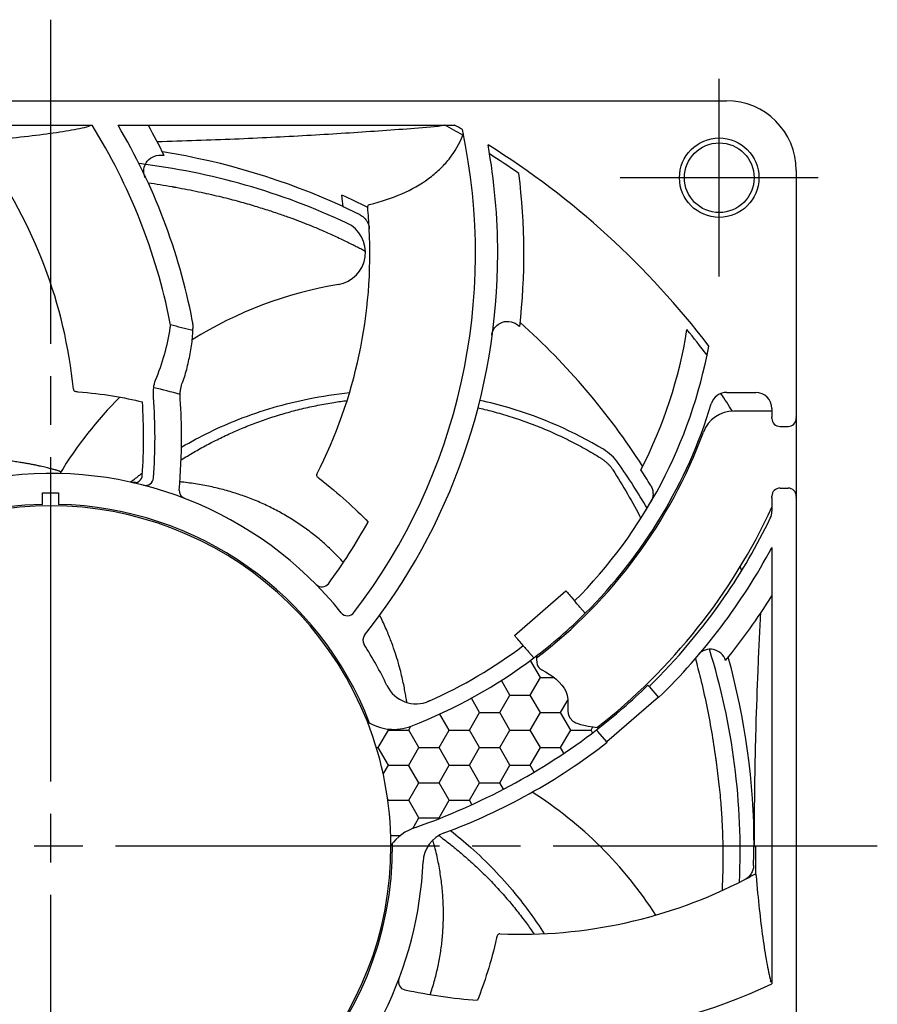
# Model space of a CAD drawing. Header units: millimetres. Extents: x 0 to 420, y 0 to 297.
# Tile 2 of 6: x 88 to 141, y 161 to 222. Entities that reach past the tile are written whole.
import ezdxf

# ---------------------------------------------------------------- set-up
doc = ezdxf.new("R2010")
doc.units = ezdxf.units.MM
doc.linetypes.add('CENTER', pattern=[27, 20, -2, 3, -2])

msp = doc.modelspace()

# ---------------------------------------------------------------- hatches: boundary and pattern name
h = msp.add_hatch()
h.set_pattern_fill('HONEY', scale=10)
h.set_pattern_definition([(0, (624.5903453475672, -228.8700791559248), (1.875, 1.082531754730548), [1.25, -2.5]), (120, (624.5903453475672, -228.8700791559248), (-1.874999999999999, 1.082531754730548), [1.249999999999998, -2.499999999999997]), (60, (624.5903453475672, -228.8700791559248), (4e-16, 2.165063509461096), [-2.5, 1.25])])
edge = h.paths.add_edge_path()
edge.add_spline(control_points=[(123.6819929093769, 178.1726852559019), (123.6802831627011, 178.1746520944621), (123.678566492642, 178.1766268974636), (123.6768429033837, 178.1786096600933)], knot_values=[2.052154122e-07, 2.052154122e-07, 2.052154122e-07, 2.052154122e-07, 3.53287887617e-05, 3.53287887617e-05, 3.53287887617e-05, 3.53287887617e-05], degree=3, periodic=0)
edge.add_arc((101.1101247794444, 207.339580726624), 36.87301181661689, 307.7351113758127, 308.0410717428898)
edge.add_spline(control_points=[(123.8322404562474, 178.2995314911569), (123.7893488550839, 178.3059883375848), (123.7476268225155, 178.3123630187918), (123.7070362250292, 178.318661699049)], knot_values=[13.93358076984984, 13.93358076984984, 13.93358076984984, 13.93358076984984, 13.97747456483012, 13.97747456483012, 13.97747456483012, 13.97747456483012], weights=[1, 1, 1, 1], degree=3, periodic=0)
edge.add_spline(control_points=[(123.7070362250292, 178.318661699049), (122.7365625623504, 178.4692557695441), (121.4983975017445, 178.8790952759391), (122.4267636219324, 180.4388100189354), (120.7149139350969, 181.6975036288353), (119.9698732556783, 182.0678522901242), (119.9745946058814, 182.6142540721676)], knot_values=[7.075008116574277, 7.075008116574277, 7.075008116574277, 7.075008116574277, 8.124457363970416, 11.08908017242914, 13.29359430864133, 13.93358076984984, 13.93358076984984, 13.93358076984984, 13.93358076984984], weights=[1, 1, 1, 1, 1, 1, 0.9999999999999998], degree=3, periodic=0)
edge.add_spline(control_points=[(119.9745946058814, 182.6142540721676), (119.9749435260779, 182.6546346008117), (119.9762337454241, 182.6975442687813), (119.9785329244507, 182.743175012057)], knot_values=[7.027711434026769, 7.027711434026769, 7.027711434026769, 7.027711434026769, 7.075008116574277, 7.075008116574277, 7.075008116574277, 7.075008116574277], weights=[0.9999999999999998, 0.9999999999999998, 0.9999999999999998, 0.9999999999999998], degree=3, periodic=0)
edge.add_arc((101.1101247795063, 207.3395807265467), 30.99999999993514, 307.1156985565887, 307.4925543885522, ccw=False)
edge.add_arc((101.1101247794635, 207.3395807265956), 31.00000000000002, 291.0496917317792, 307.1156985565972, ccw=False)
edge.add_arc((111.1670946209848, 181.2080412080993), 2.999999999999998, 237.2245720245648, 291.04969173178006, ccw=False)
edge.add_arc((90.00000000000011, 171.0000000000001), 21.00000000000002, 0.14690332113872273, 21.46809563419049, ccw=False)
edge.add_arc((113.4389414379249, 169.3070663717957), 3.000000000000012, 107.9608886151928, 144.3904269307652, ccw=False)
edge.add_arc((99.10121548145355, 210.4569522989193), 40.57694563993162, 289.3020321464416, 307.2851246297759)

# ---------------------------------------------------------------- linework, layer by layer
at = {"color": 7, "linetype": 'CENTER'}
for p, q in [((90.00000000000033, 221.9999999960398), (89.99999999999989, 119.9999999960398)), ((131.2500000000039, 206.1447388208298), (131.2500000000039, 218.3552611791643)), ((137.3552611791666, 212.2499999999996), (125.1447388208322, 212.2499999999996)), ((140.9999999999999, 171.0000000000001), (38.99999999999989, 171.0000000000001))]:
    msp.add_line(p, q, dxfattribs=at)
at = {"color": 7}
for p, q in [((48.30000000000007, 216.9999999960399), (131.6999999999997, 216.9999999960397)), ((65.08514515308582, 215.5000000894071), (92.56024686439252, 215.5000000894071)), ((94.16210770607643, 215.5000000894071), (114.914854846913, 215.5000000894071)), ((96.04604696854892, 215.4619245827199), (94.1846148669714, 215.4619245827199)), ((135.9999999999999, 212.6999999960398), (135.9999999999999, 197.4006246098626)), ((98.08815099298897, 199.4511968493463), (98.08436609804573, 199.4412167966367)), ((131.7168587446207, 199.0000008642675), (133.4999987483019, 199.0000008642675)), ((134.5000007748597, 197.8499997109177), (132.1520243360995, 197.8499997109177)), ((134.5000007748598, 198.0000007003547), (134.5000007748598, 197.5006255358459)), ((134.5000007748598, 197.400623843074), (134.5000007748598, 197.5006255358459)), ((136.0000000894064, 197.4906249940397), (136.0000000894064, 197.400623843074)), ((135.0000017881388, 196.9000007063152), (135.4999990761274, 196.9000007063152)), ((136.0000000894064, 197.4456244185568), (136.0000000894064, 192.5993747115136)), ((89.4999999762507, 192.8004552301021), (90.50000002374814, 192.8004552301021)), ((89.4999999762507, 192.0940749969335), (89.4999999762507, 192.8004552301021)), ((90.50000002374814, 192.8004552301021), (90.50000002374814, 192.0940749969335)), ((135.0000017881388, 193.0999997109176), (135.4999990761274, 193.0999997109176)), ((134.5000007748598, 192.4993748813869), (134.5000007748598, 192.5993747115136)), ((134.5000007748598, 192.4993748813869), (134.5000007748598, 191.6704810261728)), ((135.9999999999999, 192.5993753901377), (135.9999999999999, 129.2999999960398)), ((136.0000000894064, 192.5993747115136), (136.0000000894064, 192.5093754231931)), ((134.5000000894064, 189.4386576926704), (134.5000000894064, 162.5039741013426)), ((132.5404848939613, 188.2354813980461), (132.6309853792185, 188.0079190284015)), ((118.6165531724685, 183.9998084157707), (121.7863337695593, 186.755256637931)), ((122.1143604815, 186.3779014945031), (122.3285050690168, 186.131556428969)), ((122.6573289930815, 185.7532895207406), (122.986126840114, 185.375051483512)), ((119.1587263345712, 183.3761082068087), (118.9445817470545, 183.6224532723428)), ((119.8163462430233, 182.6196032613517), (119.4875483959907, 182.9978412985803)), ((126.917515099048, 180.8525062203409), (127.5123254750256, 180.1688130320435)), ((113.3714450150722, 179.9596612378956), (113.2922565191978, 179.9243352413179)), ((127.4940447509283, 180.1892825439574), (124.3242660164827, 177.4338347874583)), ((124.3419264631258, 177.4128333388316), (123.7477363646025, 178.0970579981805)), ((133.4879995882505, 171.0255166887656), (133.4879995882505, 169.2983109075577))]:
    msp.add_line(p, q, dxfattribs=at)
at = {"color": 7, "flags": 128}
for points in [[(121.7863337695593, 186.755256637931), (121.7926369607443, 186.748005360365), (121.8113006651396, 186.7265309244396), (121.8416170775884, 186.6916603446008), (121.8824090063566, 186.6447310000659), (121.9321192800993, 186.5875477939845), (121.9888293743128, 186.5223086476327), (122.0503674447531, 186.4515197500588), (122.1143604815, 186.3779014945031)], [(118.9445817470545, 183.6224532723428), (118.8805868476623, 183.6960715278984), (118.8190506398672, 183.7668604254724), (118.7623386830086, 183.8321005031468), (118.712630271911, 183.8892837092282), (118.6718346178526, 183.9362121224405), (118.641521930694, 183.9710836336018), (118.6228545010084, 183.9925571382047), (118.6165531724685, 183.9998084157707)], [(133.4000007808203, 171), (133.4000007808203, 170.9967183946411), (133.4000007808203, 170.9934367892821), (133.39999705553, 170.9901551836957), (133.39999705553, 170.9868735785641), (133.39999705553, 170.9835919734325), (133.39999705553, 170.9803103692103), (133.3999933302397, 170.9770287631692), (133.3999933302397, 170.9737471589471)]]:
    msp.add_lwpolyline(points, dxfattribs=at)
at = {"color": 7}
for radius in [2.45, 2.149999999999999]:
    msp.add_circle((131.2499999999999, 212.2500000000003), radius, dxfattribs=at)
for centre, radius, start, end in [((131.6999999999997, 212.6999999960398), 4.299999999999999, 0, 90), ((61.55966730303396, 196.2021323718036), 36.51634745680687, 11.30671327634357, 31.90227305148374), ((61.55966730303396, 196.2021323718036), 37.88570731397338, 11.02149543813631, 30.62191877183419), ((61.55966730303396, 196.2021323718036), 39.49999999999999, 26.1669559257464, 29.18228197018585), ((79.69977109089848, 207.5773876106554), 36.51634745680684, 322.6273938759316, 12.08207818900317), ((89.99999999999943, 171.0000000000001), 50.70786400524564, 59.89656439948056, 61.35131574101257), ((89.99999999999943, 171.0000000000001), 51, 60.12026474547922, 60.7562170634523), ((79.69977109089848, 207.5773876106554), 37.88570731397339, 0, 10.18015522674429), ((89.99999999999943, 171.0000000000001), 51, 37.23328554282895, 58.04879480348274), ((61.55966730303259, 196.2021323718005), 30.00000000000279, 5.731791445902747, 35.64281777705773), ((89.99999999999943, 171.0000000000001), 43.40000000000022, 65.41988176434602, 80.85328841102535), ((89.99999999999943, 171.0000000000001), 43.19403023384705, 80.65818860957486, 80.7468522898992), ((89.99999999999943, 171.0000000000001), 50.57439999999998, 55.16268415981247, 57.66723988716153), ((90.49634762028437, 171.5381744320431), 41.87457445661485, 64.8750917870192, 83.19315182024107), ((79.69977109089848, 207.5773876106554), 39.50000000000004, 353.4396831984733, 7.17408008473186), ((89.99999999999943, 171.0000000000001), 44.00800000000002, 63.6039165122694, 65.89642163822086), ((79.69977109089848, 207.5773876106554), 28.5, 5.778764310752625, 7.243567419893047), ((89.99999999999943, 171.0000000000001), 43.38254493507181, 63.87514180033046, 65.40636689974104), ((79.69977109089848, 207.5773876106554), 29.99999999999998, 2.915545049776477, 5.436802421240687), ((79.69977109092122, 207.5773876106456), 29.99999999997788, 333.0043481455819, 2.915545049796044), ((107.4268152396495, 207.6399881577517), 2, 279.6285355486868, 64.8750917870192), ((79.69977109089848, 207.5773876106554), 37.88570731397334, 321.5579860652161, 0), ((111.9428295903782, 181.0203410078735), 25, 99.62853554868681, 121.8716382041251), ((89.99999999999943, 171.0000000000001), 33, 74.57353585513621, 77.05243481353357), ((89.99999999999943, 171.0000000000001), 43.19403023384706, 47.93091588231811, 48.01957956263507), ((89.99999999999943, 171.0000000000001), 43.40000000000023, 32.69260903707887, 48.12601568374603), ((101.1101247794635, 207.3395807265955), 28.49999999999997, 332.6128744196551, 351.0018965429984), ((89.99999999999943, 171.0000000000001), 50.57440000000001, 36.8023569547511, 39.07968153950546), ((101.1101247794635, 207.3395807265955), 29.99999999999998, 315.0139872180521, 349.4720950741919), ((89.99999999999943, 171.0000000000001), 29, 73.99303004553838, 77.322057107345), ((111.9428295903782, 181.0203410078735), 25, 134.9598721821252, 148.7413831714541), ((61.55966730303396, 196.2021323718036), 34.88440772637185, 355.9244738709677, 4.113301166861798), ((131.7168598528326, 198.0000000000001), 1.000000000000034, 90, 163.0305419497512), ((89.99999999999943, 171.0000000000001), 49.90000000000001, 32.54999725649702, 34.03723435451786), ((133.4999999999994, 198.0000000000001), 1.000000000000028, 0, 90), ((61.55966730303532, 196.2021323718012), 34.17956868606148, 356.1248779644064, 3.721282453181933), ((61.55966730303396, 196.2021323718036), 36.5216217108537, 0, 3.74387987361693), ((101.1101247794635, 207.3395807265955), 30.99999999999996, 314.8843016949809, 343.0305419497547), ((132.1520243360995, 195.8499997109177), 2, 90, 159.6889056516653), ((101.1101247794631, 207.3395807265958), 31.10000000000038, 307.3418120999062, 339.6889056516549), ((61.55966730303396, 196.2021323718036), 36.5216217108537, 354.9345461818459, 0), ((122.5624537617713, 192.9158310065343), 3, 34.86344377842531, 59.14136015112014), ((90.6652141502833, 170.6942504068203), 41.87457445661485, 30.34661812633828, 34.86344377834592), ((89.99999999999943, 171.0000000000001), 23.00000000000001, 38.77003889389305, 98.20233654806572), ((95.16223497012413, 193.9259968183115), 0.5, 257.3103738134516, 356.1248779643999), ((89.99999999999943, 171.0000000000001), 43.19403023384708, 31.0070370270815, 32.53372248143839), ((110.5526945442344, 174.1153939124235), 24.85976157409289, 128.4198501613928, 128.8984999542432), ((95.85712484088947, 193.7583850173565), 0.5, 255.5674942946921, 355.9244738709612), ((98.43670042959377, 192.9333555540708), 0.5, 174.9345461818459, 248.9606811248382), ((89.99999999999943, 171.0000000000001), 21.1, 91.35784705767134, 0.5015929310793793), ((90.00000000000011, 170.9999999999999), 21.00000000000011, 21.46809563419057, 0.1469033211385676), ((89.99999999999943, 171.0000000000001), 21.1, 21.11340602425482, 88.64215294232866), ((101.1101247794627, 207.339580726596), 36.78089379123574, 307.9058293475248, 335.2037473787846), ((133.4999999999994, 191.6704805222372), 1.000000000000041, 334.1839103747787, 0), ((79.69977109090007, 207.577387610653), 34.17956868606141, 323.397605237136, 330.9940097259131), ((101.1101247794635, 207.3395807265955), 36.98089379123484, 325.4690038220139, 334.1839103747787), ((101.1101247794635, 207.3395807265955), 37.88570731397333, 314.1780812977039, 331.8034267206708), ((106.7374780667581, 187.4956608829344), 0.5, 224.5831010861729, 323.397605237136), ((101.1101247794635, 207.3395807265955), 36.98089379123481, 314.2553538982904, 325.4690038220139), ((101.1101247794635, 207.3395807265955), 39.38570731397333, 320.8265606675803, 327.9695445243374), ((108.3221397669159, 185.7156105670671), 0.5, 218.770038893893, 322.6273938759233), ((101.1101247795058, 207.3395807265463), 30.99999999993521, 307.1156985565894, 314.8843016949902), ((109.7649069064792, 183.7121380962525), 0.5, 141.5579860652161, 212.7477910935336), ((89.99999999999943, 171.0000000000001), 23.00000000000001, 25.55641234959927, 32.74779109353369), ((101.1101247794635, 207.3395807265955), 30, 294.1238686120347, 306.9860127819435), ((130.6923948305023, 182.1516299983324), 1, 18.00989689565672, 138.3029169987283), ((90.6652141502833, 170.6942504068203), 41.87457445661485, 357.372621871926, 17.30540748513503), ((101.1101247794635, 207.3395807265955), 30.99999999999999, 291.0496917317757, 307.1156983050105), ((89.99999999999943, 171.0000000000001), 43.4, 0, 15.58442351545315), ((112.5540243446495, 181.7849889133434), 2, 205.5564123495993, 294.1238686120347), ((101.1101247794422, 207.3395807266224), 36.87301181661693, 307.7351113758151, 314.2648886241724), ((111.1670946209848, 181.2080412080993), 3, 237.2245720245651, 291.0496917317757), ((90.00000000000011, 171.0000000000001), 21, 0.1469033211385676, 21.46809563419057), ((99.10121548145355, 210.4569522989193), 40.57694563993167, 289.3020321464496, 307.2931598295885), ((101.1101247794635, 207.3395807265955), 37.88570731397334, 290.3455167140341, 307.8217926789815), ((106.310617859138, 153.227584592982), 25, 32.74046377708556, 57.5911158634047), ((113.4389414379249, 169.3070663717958), 3, 107.9608886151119, 144.3904269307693), ((114.9776120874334, 169.9422219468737), 2, 110.3455167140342, 177.5750273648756), ((89.99999999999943, 171.0000000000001), 43.38254493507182, 358.4205963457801, 359.9518214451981), ((118.993092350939, 195.5642137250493), 28.49999999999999, 300.3242188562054, 300.5701722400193), ((89.99999999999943, 171.0000000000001), 23.00000000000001, 333.3154934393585, 357.5750273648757), ((118.9930923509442, 195.5642137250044), 29.99999999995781, 267.5485659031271, 297.4609995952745), ((118.993092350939, 195.5642137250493), 29.99999999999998, 297.4609995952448, 298.8922256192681), ((118.993092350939, 195.5642137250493), 36.51634745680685, 257.1728484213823, 295.1289288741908), ((111.9579805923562, 162.6275996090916), 0.5, 159.1285556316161, 257.9430597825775), ((118.9930923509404, 195.5642137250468), 34.17956868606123, 257.9430597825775, 265.5394642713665)]:
    msp.add_arc(centre, radius, start, end, dxfattribs=at)
for centre, major_axis, ratio, start_param, end_param in [((134.9999999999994, 197.5006246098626), (0, -0.5006246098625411), 0.9987523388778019, 4.712388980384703, 4.762347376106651), ((135.4999999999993, 197.4906246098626), (0, 0.5001252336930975), 0.9997495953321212, 4.662430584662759, 4.712388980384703), ((134.9999999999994, 197.4006246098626), (0, -0.5006246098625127), 0.9987523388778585, 4.71238898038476, 6.283185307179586), ((135.4999999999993, 197.4006246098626), (0, 0.5006246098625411), 0.9987523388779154, 3.141592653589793, 4.712388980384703), ((134.9999999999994, 192.5993753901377), (0, -0.5006246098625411), 0.9987523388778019, 3.141592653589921, 4.712388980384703), ((135.4999999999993, 192.5993753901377), (0, 0.5006246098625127), 0.998752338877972, 4.712388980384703, 6.283185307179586), ((134.9999999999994, 192.4993753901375), (0, -0.5006246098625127), 0.9987523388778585, 4.662430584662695, 4.712388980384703), ((135.4999999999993, 192.5093753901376), (0, 0.500125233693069), 0.9997495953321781, 4.712388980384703, 4.762347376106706)]:
    msp.add_ellipse(centre, major_axis=major_axis, ratio=ratio, start_param=start_param, end_param=end_param, dxfattribs=at)
for points, knots in [([(85.48624659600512, 214.5177989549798), (87.03237710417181, 214.6424122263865), (88.38376342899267, 214.7801241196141), (90.1191110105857, 215.0063140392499), (90.64939500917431, 215.085155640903), (91.60274323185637, 215.2491870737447), (92.02018681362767, 215.3333671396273), (92.37832780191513, 215.4197141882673)], [0, 0, 0, 0, 0.5000000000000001, 0.5000000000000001, 0.75, 0.75, 1, 1, 1, 1]), ([(92.4577105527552, 215.5000000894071), (92.45714513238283, 215.4981086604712), (92.45655363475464, 215.4962501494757), (92.44200946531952, 215.4532697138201), (92.41517428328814, 215.4285977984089), (92.37832780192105, 215.4197141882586)], [0.4778268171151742, 0.4778268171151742, 0.4778268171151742, 0.4778268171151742, 0.5, 0.5, 1, 1, 1, 1]), ([(96.57447397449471, 214.4836343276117), (98.2258293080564, 214.5253329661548), (99.80970445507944, 214.5804446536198), (102.1111718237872, 214.6778898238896), (102.8658326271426, 214.7128551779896), (104.3535787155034, 214.7870744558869), (105.0882638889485, 214.8264238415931), (107.2496318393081, 214.9492010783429), (108.634991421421, 215.0372886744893), (111.3264142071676, 215.222365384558), (112.6322643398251, 215.3193784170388), (113.9085148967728, 215.4197141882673)], [0, 0, 0, 0, 0.2499999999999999, 0.2499999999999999, 0.3749999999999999, 0.3749999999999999, 0.5, 0.5, 0.75, 0.75, 1, 1, 1, 1]), ([(114.1611479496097, 215.5000000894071), (114.1430514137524, 215.4830177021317), (114.1199829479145, 215.4693188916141), (114.0418826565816, 215.4366103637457), (113.9775097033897, 215.4251383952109), (113.9085148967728, 215.4197141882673)], [0.2502124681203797, 0.2502124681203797, 0.2502124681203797, 0.2502124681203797, 0.5, 0.5, 1, 1, 1, 1]), ([(109.6807001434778, 210.5921400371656), (111.1274514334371, 210.9620926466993), (112.3404107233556, 211.4787123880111), (113.5597165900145, 212.3706209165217), (113.7893146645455, 212.5621264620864), (114.2126005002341, 212.9665586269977), (114.4064238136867, 213.1793329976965), (114.9356086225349, 213.8492373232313), (115.2189012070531, 214.3379391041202), (115.433168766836, 214.8684556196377)], [0, 0, 0, 0, 0.5000000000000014, 0.5000000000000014, 0.6250000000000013, 0.6250000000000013, 0.7500000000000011, 0.7500000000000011, 1, 1, 1, 1]), ([(95.84509326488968, 212.2447929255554), (95.80626052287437, 212.3277839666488), (95.77944475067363, 212.4141172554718), (95.74996470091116, 212.5935010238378), (95.74789400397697, 212.685419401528), (95.78001270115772, 212.9548020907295), (95.8547271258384, 213.129807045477), (96.0832804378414, 213.410883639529), (96.23614412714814, 213.518652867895), (96.5796090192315, 213.6444393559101), (96.76469505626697, 213.6614192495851), (96.94546136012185, 213.6319693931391)], [0, 0, 0, 0, 0.1250000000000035, 0.1250000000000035, 0.2500000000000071, 0.2500000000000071, 0.5000000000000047, 0.5000000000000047, 0.7500000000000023, 0.7500000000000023, 1, 1, 1, 1]), ([(97.50344738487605, 211.6983488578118), (97.5142066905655, 211.6963344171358), (97.53572714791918, 211.692407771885), (97.55728373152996, 211.6886850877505), (97.568060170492, 211.6868647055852)], [0, 0, 0, 0, 0.0328387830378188, 0.0656261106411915, 0.0656261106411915, 0.0656261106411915, 0.0656261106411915]), ([(97.56809445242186, 211.6868744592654), (97.58731691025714, 211.6834811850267), (97.62572659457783, 211.6767044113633), (97.6832755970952, 211.6665144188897), (97.7216027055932, 211.6597209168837), (97.74074509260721, 211.6563250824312)], [0, 0, 0, 0, 0.0585589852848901, 0.1170087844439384, 0.175332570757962, 0.175332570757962, 0.175332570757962, 0.175332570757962]), ([(97.73890341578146, 211.6558077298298), (98.2044055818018, 211.5729036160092), (99.0939703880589, 211.4017112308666), (100.3511520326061, 211.1193389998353), (101.4734987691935, 210.8318451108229), (102.4673378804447, 210.5481694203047), (103.3540074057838, 210.2725965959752), (104.1473094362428, 210.0073604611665), (104.8593823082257, 209.7535707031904), (105.5003931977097, 209.512502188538), (106.0783978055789, 209.2836548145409), (106.6002904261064, 209.0668305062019), (107.0721185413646, 208.8620309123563), (107.4992066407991, 208.668993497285), (107.8870333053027, 208.4886598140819), (108.2399561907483, 208.320341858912), (108.5617397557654, 208.1631786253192), (108.8555732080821, 208.016293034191), (109.1243497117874, 207.8792605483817), (109.3113658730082, 207.7818097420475), (109.4089646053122, 207.729819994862), (109.4251673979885, 207.7211586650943)], [0, 0, 0, 0, 1.418480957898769, 2.717178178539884, 3.864918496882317, 4.89374901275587, 5.817446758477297, 6.65021270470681, 7.402973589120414, 8.085163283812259, 8.704639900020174, 9.26785975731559, 9.78051364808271, 10.24765152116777, 10.67388238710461, 11.06360222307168, 11.42065094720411, 11.74820589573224, 12.04909527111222, 12.32572267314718, 12.38083979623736, 12.38083979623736, 12.38083979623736, 12.38083979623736]), ([(109.5648104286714, 210.4198206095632), (109.561055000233, 210.4592783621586), (109.5667470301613, 210.4961932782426), (109.603525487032, 210.5567680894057), (109.6351494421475, 210.5804921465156), (109.6807001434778, 210.5921400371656)], [0, 0, 0, 0, 0.5, 0.5, 1, 1, 1, 1]), ([(109.1025815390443, 209.9504375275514), (109.1829231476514, 209.9110353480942), (109.2562641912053, 209.8619230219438), (109.3893419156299, 209.7448284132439), (109.4483828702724, 209.6769064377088), (109.5941407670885, 209.4559185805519), (109.6518360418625, 209.2820382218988), (109.660938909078, 209.1033047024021)], [0, 0, 0, 0, 0.2499999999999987, 0.2499999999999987, 0.4999999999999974, 0.4999999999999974, 1, 1, 1, 1]), ([(98.07811319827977, 199.4549146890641), (98.09861453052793, 199.5044283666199), (98.24486402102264, 199.85764200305), (98.43899624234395, 200.5407328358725), (98.6498413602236, 201.5038664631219), (98.76124382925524, 202.3118593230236), (98.77778341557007, 202.7991251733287), (98.78299307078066, 202.9526046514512)], [0, 0, 0, 0, 0.0447658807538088, 0.3193444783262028, 0.5952826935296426, 0.8725217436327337, 1, 1, 1, 1]), ([(98.78904387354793, 202.953699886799), (98.79094324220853, 202.9963485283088), (98.79646931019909, 203.1204314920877), (98.7756251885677, 203.2917931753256), (98.75156317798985, 203.414320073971), (98.74558091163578, 203.4447825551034)], [0, 0, 0, 0, 0.2823887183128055, 0.8215883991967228, 1, 1, 1, 1]), ([(117.2158239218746, 202.5372317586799), (117.228024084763, 202.6280428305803), (117.2521405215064, 202.7151687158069), (117.3243225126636, 202.8820140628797), (117.3722753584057, 202.9604602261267), (117.5449346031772, 203.1697146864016), (117.7024031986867, 203.2765445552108), (118.0466359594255, 203.3894359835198), (118.2334975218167, 203.397452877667), (118.5904438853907, 203.3175800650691), (118.7553281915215, 203.2317993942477), (118.8914766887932, 203.1092949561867)], [0, 0, 0, 0, 0.1250000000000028, 0.1250000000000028, 0.2500000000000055, 0.2500000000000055, 0.5000000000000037, 0.5000000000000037, 0.7500000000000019, 0.7500000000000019, 1, 1, 1, 1]), ([(96.35421830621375, 198.7043559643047), (96.34712369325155, 198.8030097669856), (96.34415175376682, 198.9003849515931), (96.34684172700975, 199.0924729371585), (96.35268029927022, 199.1882232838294), (96.38344815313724, 199.4584749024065), (96.42222865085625, 199.6217002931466), (96.4761400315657, 199.75214055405)], [0, 0, 0, 0, 0.2499999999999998, 0.2499999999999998, 0.4999999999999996, 0.4999999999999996, 1, 1, 1, 1]), ([(98.00403673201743, 198.5871809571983), (98.00346486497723, 198.5923236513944), (97.99230333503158, 198.6926972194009), (97.99487267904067, 198.8975207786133), (98.0144425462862, 199.1649367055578), (98.05418413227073, 199.3571026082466), (98.078991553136, 199.4203019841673), (98.08687508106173, 199.4403860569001)], [0, 0, 0, 0, 0.0153798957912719, 0.3001802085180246, 0.5952517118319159, 0.8713754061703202, 1, 1, 1, 1]), ([(91.41677400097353, 199.1984265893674), (91.41657953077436, 199.1830765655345), (91.41593216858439, 199.1319786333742), (91.46602078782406, 199.0905212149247), (91.53146805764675, 199.071452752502), (91.55553419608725, 199.0644409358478)], [0, 0, 0, 0, 0.2135271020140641, 0.7107997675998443, 0.9999999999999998, 0.9999999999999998, 0.9999999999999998, 0.9999999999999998]), ([(98.07669489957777, 195.6228674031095), (98.08341595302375, 195.6267955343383), (99.21816601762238, 196.2893145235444), (101.7515136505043, 197.5203491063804), (105.27017324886, 198.5535145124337), (107.5957138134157, 198.9011643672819), (108.4430292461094, 198.9852335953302)], [3.59958964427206, 3.59958964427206, 3.59958964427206, 3.59958964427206, 3.622916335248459, 7.536921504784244, 12.01762873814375, 14.56844964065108, 14.56844964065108, 14.56844964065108, 14.56844964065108]), ([(98.05585383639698, 194.8393334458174), (98.18290599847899, 194.9190501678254), (98.57246495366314, 195.1588034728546), (99.2374783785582, 195.5443070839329), (100.0610485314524, 195.9830061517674), (100.9089751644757, 196.3955101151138), (101.7801028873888, 196.7795260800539), (102.6746155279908, 197.1332908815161), (103.5933987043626, 197.45560385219), (104.5360656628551, 197.744843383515), (105.5005217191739, 197.9987329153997), (106.4838680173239, 198.2150781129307), (107.4162836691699, 198.380061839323), (108.0217383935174, 198.4637327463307), (108.2923719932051, 198.4964639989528)], [2.239509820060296, 2.239509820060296, 2.239509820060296, 2.239509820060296, 2.689456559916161, 3.611660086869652, 4.545042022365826, 5.48822031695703, 6.439836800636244, 7.400394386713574, 8.373270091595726, 9.360113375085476, 10.35773378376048, 11.36439098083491, 12.37985320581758, 13.19761074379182, 13.19761074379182, 13.19761074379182, 13.19761074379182]), ([(124.1012188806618, 195.4911371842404), (122.2837799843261, 196.5770708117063), (119.7432011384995, 197.6983503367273), (117.0904632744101, 198.3778497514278), (116.4844237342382, 198.5100755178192)], [0.0318337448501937, 0.0318337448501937, 0.0318337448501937, 0.0318337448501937, 6.382858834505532, 8.24379779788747, 8.24379779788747, 8.24379779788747, 8.24379779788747]), ([(116.3680547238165, 198.0503841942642), (116.502990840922, 198.0196044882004), (116.9887389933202, 197.9046149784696), (117.8234503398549, 197.6808953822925), (118.8715237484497, 197.3512931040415), (119.9209117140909, 196.9693844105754), (120.9644779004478, 196.5351995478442), (121.9874309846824, 196.0529262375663), (122.9762207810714, 195.5286836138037), (123.6134353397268, 195.1509266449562), (123.9244512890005, 194.9561118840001)], [5.388748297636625, 5.388748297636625, 5.388748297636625, 5.388748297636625, 5.803923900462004, 6.886105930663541, 7.980486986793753, 9.098924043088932, 10.23514699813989, 11.37016148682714, 12.49048500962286, 13.59146339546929, 13.59146339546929, 13.59146339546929, 13.59146339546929]), ([(90.21358841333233, 194.2386899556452), (90.1812201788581, 194.2474416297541), (90.11195290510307, 194.2656955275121), (90.00035514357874, 194.2941166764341), (89.87210956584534, 194.326201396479), (89.72513612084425, 194.3630947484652), (89.55860124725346, 194.4036742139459), (89.3726835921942, 194.446882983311), (89.16681993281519, 194.4921648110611), (88.93860564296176, 194.5388966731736), (88.68547628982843, 194.5868825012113), (88.40391534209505, 194.6364027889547), (88.08872878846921, 194.6874995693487), (87.73553790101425, 194.7401801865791), (87.3404434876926, 194.7910168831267), (86.90028956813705, 194.8375348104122), (86.40948653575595, 194.8762093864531), (86.01823133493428, 194.8953394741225), (85.78988085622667, 194.9019279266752), (85.7436678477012, 194.9030747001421)], [0, 0, 0, 0, 0.1005914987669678, 0.2148916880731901, 0.3454782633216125, 0.4971858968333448, 0.6694908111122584, 0.859693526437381, 1.069791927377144, 1.301827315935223, 1.558516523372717, 1.842680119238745, 2.159449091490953, 2.516397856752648, 2.913928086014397, 3.354409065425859, 3.844081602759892, 4.390705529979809, 4.529380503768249, 4.529380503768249, 4.529380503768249, 4.529380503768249]), ([(123.9244512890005, 194.9561118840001), (123.9543066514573, 194.9374109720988), (124.0102519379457, 194.9010416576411), (124.0891273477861, 194.8459351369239), (124.1611448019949, 194.7921289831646), (124.2291792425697, 194.7378455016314), (124.2944422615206, 194.6821892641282), (124.3569975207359, 194.6250902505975), (124.4166522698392, 194.5667124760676), (124.4733406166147, 194.5071174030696), (124.5274572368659, 194.4458475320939), (124.5802029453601, 194.381265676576), (124.6330996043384, 194.3106387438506), (124.667244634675, 194.2601895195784), (124.6843964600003, 194.2333401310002)], [0, 0, 0, 0, 0.1056863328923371, 0.2001358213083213, 0.288609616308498, 0.3753348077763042, 0.4612010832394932, 0.5458789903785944, 0.6293740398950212, 0.7115485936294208, 0.7925760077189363, 0.8745586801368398, 0.9616340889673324, 1.057214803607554, 1.057214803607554, 1.057214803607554, 1.057214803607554]), ([(90.371335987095, 194.1941372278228), (90.34700990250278, 194.201051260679), (90.29458974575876, 194.21647209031), (90.24192158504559, 194.2310292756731), (90.21358841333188, 194.2386899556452)], [0, 0, 0, 0, 0.0758687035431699, 0.1639203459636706, 0.1639203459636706, 0.1639203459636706, 0.1639203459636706]), ([(90.50131254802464, 194.1558208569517), (90.48099072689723, 194.1627494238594), (90.43768553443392, 194.1756826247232), (90.39413478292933, 194.1876572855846), (90.371335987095, 194.1941372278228)], [0, 0, 0, 0, 0.0644114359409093, 0.1355167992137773, 0.1355167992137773, 0.1355167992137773, 0.1355167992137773]), ([(90.63504478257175, 194.0486204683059), (90.63762514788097, 194.0530089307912), (90.64307508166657, 194.068672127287), (90.62333488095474, 194.0940251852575), (90.59324084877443, 194.1173144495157), (90.55017003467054, 194.1379419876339), (90.51848642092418, 194.1499655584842), (90.50131254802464, 194.1558208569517)], [0, 0, 0, 0, 0.0152725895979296, 0.0457771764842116, 0.0849482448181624, 0.1325494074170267, 0.1869832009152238, 0.1869832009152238, 0.1869832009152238, 0.1869832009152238]), ([(106.4370350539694, 193.9559689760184), (106.4285948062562, 193.9431910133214), (106.4004520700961, 193.9005848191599), (106.4201797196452, 193.8386599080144), (106.4649266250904, 193.7872343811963), (106.4813809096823, 193.7683242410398)], [0, 0, 0, 0, 0.21313103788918, 0.7106533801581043, 1, 1, 1, 1]), ([(124.6843964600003, 194.2333401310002), (124.9994046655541, 193.7402263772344), (125.5992448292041, 192.7511941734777), (126.1543119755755, 191.7365060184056), (126.4176785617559, 191.2297166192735)], [0, 0, 0, 0, 1.755426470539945, 3.468706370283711, 3.468706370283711, 3.468706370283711, 3.468706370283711]), ([(108.0646111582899, 188.5070241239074), (107.9600797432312, 188.6234954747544), (107.658403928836, 188.9491656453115), (107.1366577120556, 189.4633368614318), (106.4845195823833, 190.0342671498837), (105.7956774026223, 190.5691681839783), (105.0709880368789, 191.0664516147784), (104.3121869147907, 191.5239809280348), (103.5202201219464, 191.9401466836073), (102.6970228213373, 192.3128621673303), (101.8467259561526, 192.639444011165), (100.9739220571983, 192.9179661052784), (100.0803536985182, 193.1480126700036), (99.16312289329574, 193.3299827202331), (98.45933197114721, 193.4293644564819), (98.06170326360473, 193.4716988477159), (97.97968985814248, 193.4798521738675)], [3.997328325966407, 3.997328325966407, 3.997328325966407, 3.997328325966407, 4.466761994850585, 5.328753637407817, 6.193617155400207, 7.065496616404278, 7.943653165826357, 8.82879742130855, 9.722162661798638, 10.6260734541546, 11.53817375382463, 12.4531882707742, 13.37306718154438, 14.3048209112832, 15.25706182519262, 15.50428730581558, 15.50428730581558, 15.50428730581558, 15.50428730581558]), ([(127.0217777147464, 193.2511173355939), (127.0680922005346, 193.1740585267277), (127.1031541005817, 193.0926031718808), (127.1514066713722, 192.9211470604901), (127.1640301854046, 192.8316325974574), (127.1659036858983, 192.5656441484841), (127.1191270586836, 192.3875195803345), (127.0285776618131, 192.2321719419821)], [0, 0, 0, 0, 0.25, 0.25, 0.5, 0.5, 1, 1, 1, 1]), ([(122.657329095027, 185.7532891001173), (122.5705902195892, 185.8530707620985), (122.4857459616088, 185.9506729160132), (122.3643367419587, 186.0903382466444), (122.3285062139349, 186.1315565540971), (122.3285062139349, 186.1315565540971)], [0, 0, 0, 0, 0.5, 0.5, 1, 1, 1, 1]), ([(133.7879542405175, 185.3533713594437), (133.7841114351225, 185.2798608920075), (133.7802868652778, 185.2062016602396), (133.7764806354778, 185.1323928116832), (133.7489351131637, 184.5982413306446), (133.7223501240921, 184.056253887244), (133.671376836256, 182.9543585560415), (133.6469318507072, 182.3930402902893), (133.5777991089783, 180.6883667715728), (133.5375609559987, 179.5314133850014), (133.4711009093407, 177.1683821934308), (133.4448794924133, 175.9623027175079), (133.4180818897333, 174.1092523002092), (133.411256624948, 173.4830098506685), (133.4022415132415, 172.2392409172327), (133.3999999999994, 171.618871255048), (133.3999999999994, 171)], [-0.0172724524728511, -0.0172724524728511, -0.0172724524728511, -0.0172724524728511, 0, 0, 0, 0.125, 0.125, 0.25, 0.25, 0.5000000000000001, 0.5000000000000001, 0.7500000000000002, 0.7500000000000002, 0.8750000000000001, 0.8750000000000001, 1, 1, 1, 1]), ([(110.3385162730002, 185.182536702), (110.3365390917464, 185.1864030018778), (110.3321121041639, 185.1942311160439), (110.3259528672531, 185.2065237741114), (110.3216388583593, 185.2148804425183), (110.3194789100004, 185.2191201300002)], [0, 0, 0, 0, 0.013027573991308, 0.0269673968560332, 0.0412419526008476, 0.0412419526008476, 0.0412419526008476, 0.0412419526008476]), ([(110.3876231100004, 185.0855465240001), (110.3820734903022, 185.0966882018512), (110.3710961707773, 185.1186729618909), (110.3550819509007, 185.1511198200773), (110.344193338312, 185.1722115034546), (110.3389868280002, 185.18258822)], [0, 0, 0, 0, 0.0373418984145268, 0.0737193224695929, 0.108548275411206, 0.108548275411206, 0.108548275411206, 0.108548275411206]), ([(111.9785743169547, 179.8695627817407), (111.9658227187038, 179.9545216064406), (111.934281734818, 180.1569764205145), (111.8784957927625, 180.4897505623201), (111.8047534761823, 180.8812170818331), (111.7129796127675, 181.3142031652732), (111.5980948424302, 181.7929356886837), (111.453915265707, 182.323575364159), (111.2720298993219, 182.9133029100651), (111.0419734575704, 183.5706705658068), (110.7505525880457, 184.3057658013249), (110.5204656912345, 184.8166925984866), (110.3913710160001, 185.085944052)], [1.901718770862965, 1.901718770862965, 1.901718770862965, 1.901718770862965, 2.159449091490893, 2.516397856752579, 2.913928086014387, 3.354409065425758, 3.844081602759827, 4.390705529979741, 5.00376853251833, 5.695107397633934, 6.47955106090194, 7.375350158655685, 7.375350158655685, 7.375350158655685, 7.375350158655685]), ([(119.1587259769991, 183.3761086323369), (119.1587259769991, 183.3761086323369), (119.1944454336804, 183.3350180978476), (119.3157442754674, 183.1954797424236), (119.4008136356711, 183.0976186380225), (119.4875488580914, 182.9978411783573)], [0, 0, 0, 0, 0.5, 0.5, 1, 1, 1, 1]), ([(119.9785329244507, 182.743175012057), (119.945122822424, 182.0801001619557), (120.700976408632, 181.7077516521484), (122.4267636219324, 180.4388100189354), (121.491581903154, 178.8676446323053), (122.7649645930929, 178.4600104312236), (123.8374053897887, 178.2987544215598)], [7.02771143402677, 7.02771143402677, 7.02771143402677, 7.02771143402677, 7.714994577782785, 9.919508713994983, 12.8841315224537, 13.97923451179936, 13.97923451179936, 13.97923451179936, 13.97923451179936]), ([(129.7775296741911, 182.5705130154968), (129.8867147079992, 182.1702653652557), (130.1310980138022, 181.2250432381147), (130.4689654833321, 179.7290074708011), (130.7803216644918, 178.0861282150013), (130.9498501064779, 176.9883999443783), (131.0251226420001, 176.4402789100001)], [12.7737622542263, 12.7737622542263, 12.7737622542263, 12.7737622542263, 14.01831360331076, 15.70225619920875, 17.37394073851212, 19.03373699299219, 19.03373699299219, 19.03373699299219, 19.03373699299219]), ([(131.0251226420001, 176.4402789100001), (131.0265316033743, 176.4294237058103), (131.0294473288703, 176.407743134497), (131.0325681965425, 176.3860912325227), (131.0341670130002, 176.3752797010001)], [0, 0, 0, 0, 0.0328387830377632, 0.0656261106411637, 0.0656261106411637, 0.0656261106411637, 0.0656261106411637]), ([(131.0341868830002, 176.3752501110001), (131.0368997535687, 176.3559198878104), (131.0423239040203, 176.3172959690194), (131.0504162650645, 176.259414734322), (131.0557989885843, 176.220864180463), (131.0584846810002, 176.201609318)], [0, 0, 0, 0, 0.0585589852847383, 0.117008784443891, 0.1753325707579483, 0.1753325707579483, 0.1753325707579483, 0.1753325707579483]), ([(131.0574235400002, 176.2032009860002), (131.122425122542, 175.7348633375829), (131.2345021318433, 174.8359355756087), (131.3544406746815, 173.5530269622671), (131.4278419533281, 172.3967712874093), (131.4651635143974, 171.3639135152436), (131.477074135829, 170.4354839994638), (131.4699633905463, 169.5990464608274), (131.4497765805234, 168.8837574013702), (131.430472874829, 168.4462213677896), (131.4208603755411, 168.2594415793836)], [0, 0, 0, 0, 1.418480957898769, 2.717178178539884, 3.864918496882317, 4.89374901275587, 5.817446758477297, 6.65021270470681, 7.402973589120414, 7.964048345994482, 7.964048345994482, 7.964048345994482, 7.964048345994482]), ([(114.6728662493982, 171.9647469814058), (115.1032721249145, 171.6273985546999), (116.5252046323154, 170.4372179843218), (118.5278140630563, 168.3574051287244), (119.8999894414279, 166.4657120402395), (120.4518100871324, 165.5996990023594)], [1.984034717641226, 1.984034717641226, 1.984034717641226, 1.984034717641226, 3.622916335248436, 7.536921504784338, 10.61311823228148, 10.61311823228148, 10.61311823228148, 10.61311823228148]), ([(113.4221876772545, 161.8416999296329), (113.4430924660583, 161.9027683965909), (113.5566082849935, 162.2415737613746), (113.7415209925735, 162.8675131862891), (113.942174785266, 163.7305602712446), (114.0932407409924, 164.6123677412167), (114.1933322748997, 165.5104503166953), (114.2411738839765, 166.420050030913), (114.2363528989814, 167.3362039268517), (114.1790123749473, 168.2571262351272), (114.0686362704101, 169.1856964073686), (113.9031486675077, 170.1278332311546), (113.7322975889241, 170.8604496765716), (113.6185751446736, 171.2798959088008), (113.5898398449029, 171.3823914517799)], [6.871882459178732, 6.871882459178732, 6.871882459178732, 6.871882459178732, 7.065496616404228, 7.943653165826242, 8.828797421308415, 9.722162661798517, 10.62607345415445, 11.53817375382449, 12.45318827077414, 13.37306718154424, 14.30482091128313, 15.25706182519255, 16.24126935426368, 16.56055878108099, 16.56055878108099, 16.56055878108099, 16.56055878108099]), ([(113.9506297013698, 171.6584116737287), (114.0001043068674, 171.6217840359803), (114.2891108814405, 171.4062384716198), (114.8130800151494, 170.9984480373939), (115.5112646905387, 170.4150101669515), (116.1975609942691, 169.7992439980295), (116.8692857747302, 169.1515477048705), (117.5236240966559, 168.4725922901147), (118.1580382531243, 167.7627680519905), (118.7709081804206, 167.021355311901), (119.3280194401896, 166.2908646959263), (119.67336716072, 165.802189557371), (119.8277410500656, 165.5758266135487)], [0.6979589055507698, 0.6979589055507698, 0.6979589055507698, 0.6979589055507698, 0.8826187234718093, 1.779479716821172, 2.689456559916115, 3.611660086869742, 4.545042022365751, 5.488220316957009, 6.439836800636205, 7.400394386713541, 8.373270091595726, 9.195190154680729, 9.195190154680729, 9.195190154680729, 9.195190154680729]), ([(133.3660633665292, 169.8042771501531), (133.3635969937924, 169.7148275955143), (133.3493898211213, 169.6277122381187), (133.2981593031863, 169.4580176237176), (133.2609017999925, 169.3760962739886), (133.1204341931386, 169.151708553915), (132.9862345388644, 169.026994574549), (132.8274342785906, 168.9444657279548)], [0, 0, 0, 0, 0.2499999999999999, 0.2499999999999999, 0.4999999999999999, 0.4999999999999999, 1, 1, 1, 1]), ([(133.4879999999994, 169.2983108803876), (133.493449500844, 169.3013182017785), (133.499028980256, 169.2907138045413), (133.5092173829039, 169.2442579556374), (133.5138723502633, 169.2085956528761), (133.5177989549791, 169.1638777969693)], [0, 0, 0, 0, 0.5, 0.5, 1, 1, 1, 1]), ([(133.5177989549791, 169.1638777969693), (133.6455066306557, 167.7094881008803), (133.7848197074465, 166.4409404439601), (134.0109133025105, 164.8123322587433), (134.0891762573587, 164.3154077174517), (134.2516224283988, 163.418251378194), (134.3347290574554, 163.0239413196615), (134.4197141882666, 162.6837541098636)], [0, 0, 0, 0, 0.5, 0.5, 0.7499999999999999, 0.7499999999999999, 1, 1, 1, 1]), ([(117.709286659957, 165.5846325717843), (117.6942937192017, 165.586974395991), (117.643989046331, 165.5948317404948), (117.595968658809, 165.5511934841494), (117.5677755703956, 165.4891333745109), (117.5574084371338, 165.4663126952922)], [0, 0, 0, 0, 0.2116418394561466, 0.7101057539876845, 1, 1, 1, 1]), ([(134.5000000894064, 162.6001030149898), (134.4981116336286, 162.6008494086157), (134.4962564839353, 162.6016161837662), (134.4535482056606, 162.6200716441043), (134.4286410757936, 162.6480206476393), (134.4197141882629, 162.6837541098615)], [0.4777263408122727, 0.4777263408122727, 0.4777263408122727, 0.4777263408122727, 0.5, 0.5, 1, 1, 1, 1])]:
    msp.add_open_spline(points, degree=3, knots=knots, dxfattribs=at)
for points in [[(115.459877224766, 214.9705223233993), (115.4535510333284, 214.9315200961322), (115.4445912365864, 214.8967371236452), (115.433168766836, 214.8684556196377)], [(96.02132583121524, 211.9412845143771), (96.51657388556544, 211.8678593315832), (97.01069988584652, 211.7868357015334), (97.50344738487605, 211.6983488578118)], [(96.4761400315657, 199.75214055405), (96.909332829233, 200.8002639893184), (97.21290523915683, 201.8818355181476), (97.3888735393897, 202.997213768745)], [(97.3888735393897, 202.997213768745), (97.40390494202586, 203.0924905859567), (97.3938936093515, 203.2285299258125), (97.36729427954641, 203.361565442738)], [(130.5276194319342, 201.456468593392), (130.5286505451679, 201.4616244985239), (130.5297898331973, 201.4666919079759), (130.5310419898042, 201.4716607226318)], [(91.55553423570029, 199.0644401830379), (91.60034986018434, 199.0541919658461), (91.64507492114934, 199.0472415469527), (91.68970952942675, 199.0437032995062)], [(91.68970952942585, 199.0437032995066), (93.22070235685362, 198.9223393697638), (94.54619835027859, 198.6869141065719), (95.66717106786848, 198.4204881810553)], [(129.3700325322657, 194.5968332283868), (129.3902103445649, 194.5631676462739), (129.4110663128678, 194.5282703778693), (129.4325023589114, 194.4922880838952)], [(90.57304010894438, 193.9928603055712), (90.59001249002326, 194.0043818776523), (90.60654983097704, 194.0168698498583), (90.62097401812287, 194.0314558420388)], [(90.62097401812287, 194.0314558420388), (90.62358948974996, 194.0341006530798), (90.62615103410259, 194.0368061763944), (90.62855068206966, 194.0396482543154)], [(90.62855068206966, 194.0396482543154), (90.63093246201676, 194.0424691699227), (90.63314000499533, 194.0454578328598), (90.63504478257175, 194.0486204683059)], [(95.10436004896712, 193.5924754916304), (95.2907838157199, 193.7403389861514), (95.47937310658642, 193.8855673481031), (95.67002610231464, 194.028118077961)], [(95.24022188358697, 193.4321162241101), (95.14097497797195, 193.4431569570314), (95.0414763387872, 193.4520290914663), (94.94218917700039, 193.4627417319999)], [(106.4813805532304, 193.7683241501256), (106.5135412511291, 193.7354736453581), (106.5474086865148, 193.7054463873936), (106.5830447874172, 193.6783385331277)], [(106.5830447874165, 193.6783385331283), (107.8053836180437, 192.748523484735), (108.7931812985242, 191.8338539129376), (109.5921628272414, 191.0036785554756)], [(110.3194789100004, 185.2191201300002), (110.3146957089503, 185.2284601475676), (110.3099031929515, 185.2377954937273), (110.3051013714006, 185.2471261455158)], [(126.9175148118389, 180.8525060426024), (126.895360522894, 180.8779916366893), (126.8717256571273, 180.9051804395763), (126.8466231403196, 180.9340575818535)], [(113.2922559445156, 179.9243353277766), (113.289665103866, 179.9231840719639), (113.2759332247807, 179.917075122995), (113.2515893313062, 179.906300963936)], [(123.6768429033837, 178.1786096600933), (123.7019454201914, 178.1497325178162), (123.7255802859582, 178.1225437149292), (123.7477345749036, 178.0970581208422)], [(117.5177880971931, 165.3364541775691), (117.1797764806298, 163.8383165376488), (116.7581097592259, 162.5598166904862), (116.334864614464, 161.4881702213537)], [(117.5574090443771, 165.4663125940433), (117.5408872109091, 165.4234116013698), (117.5276424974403, 165.380130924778), (117.5177880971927, 165.3364541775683)]]:
    msp.add_open_spline(points, degree=3, dxfattribs=at)

doc.saveas('drawing.dxf')
